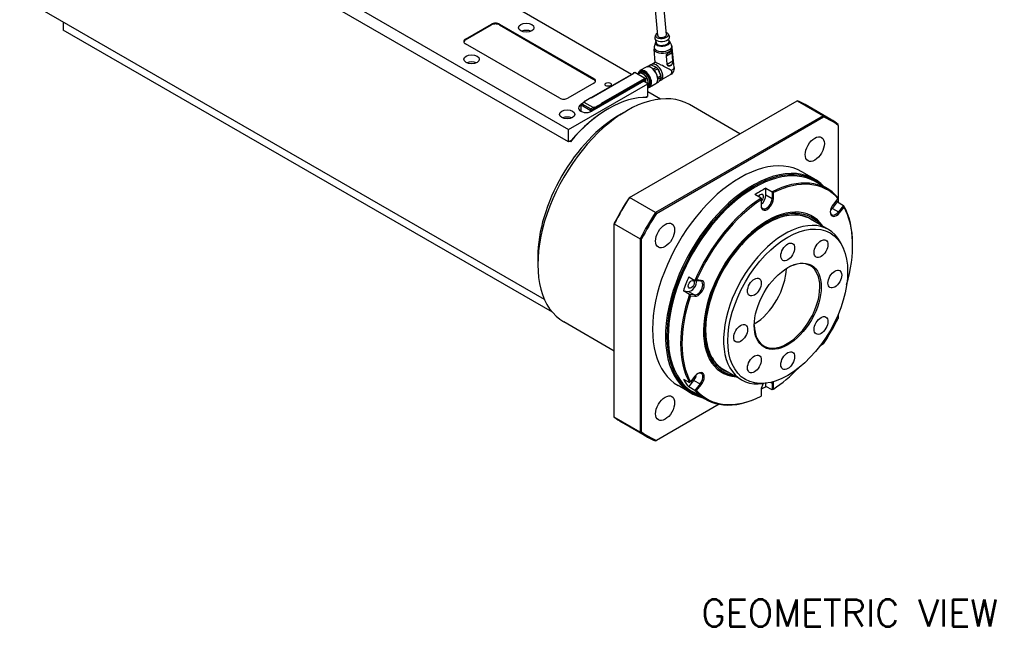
# Model space of a CAD drawing. Extents: x 18238 to 19923, y 6707 to 7905.
# Tile 6 of 19: x 19320 to 19575, y 7530 to 7689. Entities that reach past the tile are written whole.
import ezdxf

# ---------------------------------------------------------------- set-up
doc = ezdxf.new("R2010")
doc.units = 0
doc.header["$LTSCALE"] = 25.4
doc.layers.get('0').update_dxf_attribs({"linetype": 'CONTINUOUS'})
doc.layers.add('ATA-TEXT', color=7, linetype='CONTINUOUS', lineweight=25)
doc.styles.get("Standard").update_dxf_attribs({"font": 'simplex.shx'})

msp = doc.modelspace()

# ---------------------------------------------------------------- linework, layer by layer
for p, q in [((19462.080676, 7657.7569009), (19331.2659215, 7733.2828347)), ((19340.2815329, 7731.3436553), (19462.080676, 7661.0228873)), ((19478.400198, 7675.2792077), (19424.0743002, 7706.6442794)), ((19455.8566951, 7616.9113429), (19319.9782321, 7695.3608101)), ((19485.1534578, 7685.3071414), (19484.4026449, 7693.8594312)), ((19487.394837, 7685.503914), (19486.644024, 7694.0562038)), ((19331.2659215, 7688.8438596), (19331.2659215, 7686.7425296)), ((19457.8896034, 7613.6363127), (19331.2659215, 7686.7425296)), ((19435.387395, 7684.3951019), (19442.1049094, 7688.2734607)), ((19435.387395, 7684.1909778), (19442.1049094, 7688.0693365)), ((19442.1049094, 7688.2734607), (19442.1049094, 7688.0693365)), ((19444.2262298, 7688.0693365), (19444.2262298, 7688.2734607)), ((19444.2262298, 7688.2734607), (19468.6214137, 7674.1888946)), ((19444.2262298, 7688.0693365), (19468.6214137, 7673.9847705)), ((19435.387395, 7684.1909778), (19435.387395, 7684.3951019)), ((19484.5950497, 7683.5348055), (19484.2713931, 7682.4263025)), ((19484.624015, 7685.4323246), (19484.4340375, 7684.7949025)), ((19484.7594818, 7683.505822), (19484.70442, 7684.1330151)), ((19487.8943694, 7685.7194319), (19488.1925045, 7685.1248615)), ((19488.0966463, 7683.7987946), (19488.0415845, 7684.4259877)), ((19488.2535131, 7683.8559852), (19488.7653631, 7682.820832)), ((19459.7825789, 7669.085791), (19435.387395, 7683.170357)), ((19484.5079237, 7678.3670841), (19484.2078068, 7681.7856272)), ((19487.4059978, 7680.0791898), (19488.8722856, 7680.9257515)), ((19488.8722856, 7680.9257515), (19489.0645085, 7678.7361977)), ((19489.0890081, 7678.7583116), (19488.8967853, 7680.9478654)), ((19489.3929298, 7677.0373726), (19488.9396073, 7682.2010361)), ((19484.5118133, 7678.3693298), (19483.6089813, 7677.8480795)), ((19487.3660452, 7680.0640922), (19487.558268, 7677.8745384)), ((19487.5982206, 7677.889636), (19487.4059978, 7680.0791898)), ((19487.5982206, 7677.889636), (19489.0645085, 7678.7361977)), ((19467.9350176, 7669.237133), (19478.9658834, 7675.6058063)), ((19467.9496623, 7669.2286779), (19479.0158834, 7675.6177637)), ((19478.8951727, 7675.6177637), (19478.8951727, 7675.5649815)), ((19478.9098174, 7675.5734366), (19478.9098174, 7675.5973512)), ((19478.9098174, 7675.5973512), (19478.9305281, 7675.5853939)), ((19478.9201727, 7675.6610649), (19479.2030154, 7675.8243642)), ((19478.9451727, 7675.6585885), (19479.2280154, 7675.8218878)), ((19479.0158834, 7675.6177637), (19478.9451727, 7675.6585885)), ((19479.2280154, 7675.8218878), (19481.9857319, 7674.2297195)), ((19479.2530154, 7675.8243642), (19482.0107319, 7674.2321959)), ((19480.7382445, 7675.7576461), (19480.3493358, 7675.5331096)), ((19482.1499454, 7677.1500423), (19480.5589552, 7676.2314837)), ((19482.4388408, 7677.256985), (19483.1071171, 7677.6428145)), ((19483.4332062, 7677.7290729), (19482.6481952, 7677.2758466)), ((19483.4332062, 7677.7290729), (19484.7965858, 7677.1100359)), ((19483.9749604, 7676.6356702), (19484.7965858, 7677.1100359)), ((19485.1655249, 7676.7082027), (19484.343379, 7676.2335366)), ((19485.1655249, 7676.7082027), (19485.9732977, 7674.9625105)), ((19485.9781846, 7675.0069943), (19485.1877853, 7676.7151404)), ((19481.5261125, 7673.4744601), (19468.0910836, 7665.7177426)), ((19468.6214137, 7674.1888946), (19468.6214137, 7673.9847705)), ((19481.6321785, 7674.107245), (19470.530575, 7667.6977312)), ((19470.6159574, 7667.6653771), (19481.6321785, 7674.0255953)), ((19470.636668, 7667.4323854), (19481.5261125, 7673.7194091)), ((19470.6513127, 7667.5224902), (19481.5791455, 7673.8316774)), ((19470.6513127, 7667.4816654), (19481.4907571, 7673.7398215)), ((19480.3743358, 7675.4898083), (19480.1034095, 7675.333389)), ((19481.4907571, 7673.7398215), (19481.5261125, 7673.7194091)), ((19481.5511125, 7673.7218855), (19481.5157571, 7673.742298)), ((19482.5867726, 7672.8620877), (19481.5261125, 7673.4744601)), ((19481.5614678, 7673.6989967), (19481.5614678, 7673.4540477)), ((19481.5968231, 7673.4336353), (19481.5968231, 7673.8214712)), ((19481.5968231, 7673.8214712), (19481.6321785, 7673.8010588)), ((19481.6321785, 7674.107245), (19481.6321785, 7674.0255953)), ((19481.7028892, 7674.0664201), (19481.6321785, 7674.107245)), ((19481.6321785, 7673.8010588), (19481.6321785, 7674.0255953)), ((19481.6321785, 7674.0255953), (19481.6675338, 7674.0051829)), ((19481.6675338, 7674.0051829), (19481.6675338, 7673.3928105)), ((19481.9857319, 7674.2297195), (19481.7028892, 7674.0664201)), ((19481.7382445, 7674.0051829), (19482.0210872, 7674.1684822)), ((19481.7382445, 7673.3519856), (19481.7382445, 7674.0051829)), ((19482.0210872, 7674.1684822), (19482.0210872, 7673.1886863)), ((19482.0357319, 7673.1802312), (19482.0357319, 7674.1888946)), ((19484.8870082, 7673.0166347), (19485.4605407, 7673.3477638)), ((19485.152011, 7674.4883405), (19485.9732977, 7674.9625105)), ((19486.0161476, 7674.474419), (19485.1969988, 7674.0014832)), ((19486.0161476, 7674.474419), (19485.4605407, 7673.3477638)), ((19488.4000606, 7675.1293829), (19485.9839813, 7673.7344588)), ((19486.0162405, 7674.5767305), (19486.0162405, 7674.4950809)), ((19468.6214137, 7672.9641498), (19461.9038993, 7669.085791)), ((19462.080676, 7661.0228873), (19482.5867726, 7672.8620877)), ((19482.5867726, 7669.5961014), (19482.5867726, 7672.8620877)), ((19482.7382445, 7672.2935445), (19482.5867726, 7672.2060922)), ((19485.8566951, 7668.8728671), (19482.5867726, 7670.7607577)), ((19484.6499454, 7672.8199153), (19483.0589552, 7671.9013566)), ((19465.3922149, 7667.6652217), (19466.0250755, 7668.0306039)), ((19466.1500755, 7668.0182217), (19465.5172149, 7667.6528395)), ((19466.1983167, 7668.1387897), (19466.02154, 7668.0367277)), ((19466.09654, 7668.2284696), (19466.09654, 7668.0800289)), ((19466.1111846, 7668.2080572), (19466.1111846, 7668.088484)), ((19466.1111846, 7668.2080572), (19466.2172507, 7668.1468199)), ((19466.12154, 7668.2717709), (19467.8539516, 7669.2719792)), ((19466.14654, 7668.2692944), (19467.8789516, 7669.2695027)), ((19466.358672, 7668.1468199), (19466.14654, 7668.2692944)), ((19466.14654, 7668.0243454), (19466.358672, 7668.1468199)), ((19468.4799924, 7666.6771261), (19466.14654, 7668.0243454)), ((19468.4764568, 7666.6750848), (19466.1500755, 7668.0182217)), ((19467.8789516, 7669.2695027), (19467.9496623, 7669.2286779)), ((19477.8526412, 7643.3885726), (19521.2620296, 7668.4509947)), ((19482.5867726, 7669.5961014), (19482.1135604, 7669.3228922)), ((19482.2773152, 7669.417436), (19482.4540919, 7669.315374)), ((19521.2620296, 7668.4509947), (19527.979544, 7664.5726359)), ((19465.2601439, 7665.7993923), (19465.2601439, 7665.7191959)), ((19465.2626565, 7667.3507358), (19465.2672149, 7667.3533676)), ((19465.2626565, 7667.3507358), (19465.2626565, 7665.8198047)), ((19465.2672149, 7667.4487154), (19465.2672149, 7665.7993923)), ((19465.3333672, 7665.678864), (19465.3333672, 7665.6973302)), ((19465.5032411, 7665.5992534), (19465.3333672, 7665.6973302)), ((19465.3404383, 7667.3466533), (19467.6668196, 7666.0035164)), ((19465.3404383, 7665.6973302), (19465.3404383, 7667.3466533)), ((19465.3404383, 7665.6973302), (19465.5278984, 7665.5891)), ((19465.5172149, 7667.6528395), (19467.8435963, 7666.3097026)), ((19467.6668196, 7666.0035164), (19467.6668196, 7665.5309114)), ((19467.8435963, 7666.3097026), (19468.4764568, 7666.6750848)), ((19468.6532335, 7666.3688986), (19468.020373, 7666.0035164)), ((19468.020373, 7666.0035164), (19468.020373, 7665.678864)), ((19468.6921244, 7666.7996006), (19468.4799924, 7666.6771261)), ((19468.6532335, 7666.0423), (19468.6532335, 7666.3688986)), ((19468.6567691, 7666.3709399), (19468.8335457, 7666.4730019)), ((19468.6567691, 7666.3709399), (19468.6567691, 7666.0443412)), ((19468.9042564, 7666.6771261), (19468.6921244, 7666.7996006)), ((19468.7628351, 7666.6771261), (19468.8689011, 7666.6158888)), ((19468.8689011, 7666.4525895), (19468.8335457, 7666.4730019)), ((19468.8335457, 7666.1464033), (19468.8335457, 7666.4117647)), ((19468.8689011, 7666.6158888), (19468.8689011, 7666.4525895)), ((19468.9042564, 7666.3913523), (19468.8689011, 7666.4117647)), ((19468.8689011, 7666.1668157), (19468.8689011, 7666.4117647)), ((19470.6013127, 7667.656922), (19468.9042564, 7666.6771261)), ((19468.9042564, 7666.1872281), (19468.9042564, 7666.3913523)), ((19468.9396118, 7666.6158888), (19470.636668, 7667.5956847)), ((19470.636668, 7667.4323854), (19468.9396118, 7666.4525895)), ((19468.9396118, 7666.4525895), (19468.9396118, 7666.6158888)), ((19470.530575, 7667.6977312), (19470.6013127, 7667.656922)), ((19470.5806044, 7667.6857881), (19470.6263127, 7667.6593984)), ((19470.636668, 7667.5956847), (19470.636668, 7667.4323854)), ((19470.6513127, 7667.6160972), (19470.6513127, 7667.4527978)), ((19472.3337243, 7666.330115), (19472.510501, 7666.4321771)), ((19475.3389281, 7664.799184), (19477.1066951, 7665.8198047)), ((19506.4247146, 7659.8846669), (19493.3566951, 7667.4294914)), ((19530.0248498, 7663.5796305), (19523.3073354, 7667.4579893)), ((19527.979544, 7664.5726359), (19484.5701556, 7639.5102138)), ((19484.8118194, 7639.2414902), (19528.0914336, 7664.2289871)), ((19462.080676, 7657.7569009), (19462.080676, 7661.0228873)), ((19531.9074706, 7662.0257971), (19531.9074706, 7662.3048464)), ((19531.9074706, 7662.0257971), (19531.9074706, 7642.1095034)), ((19462.7730627, 7658.1566506), (19462.080676, 7657.7569009)), ((19462.5669101, 7657.8335042), (19462.3901334, 7657.9355663)), ((19525.8103837, 7648.1149953), (19522.4516265, 7650.0541747)), ((19509.9871604, 7645.8156384), (19510.1639371, 7645.9177005)), ((19513.1691409, 7643.9785211), (19513.1691409, 7645.763745)), ((19513.1691409, 7645.763745), (19514.7601312, 7644.8451864)), ((19529.0959176, 7645.6407411), (19525.9139371, 7647.4778584)), ((19477.7407516, 7643.3239731), (19477.8526412, 7643.3885726)), ((19484.5701556, 7639.5102138), (19477.8526412, 7643.3885726)), ((19511.9317041, 7643.2121932), (19510.3407138, 7644.1307519)), ((19511.9317041, 7643.2121932), (19511.9317041, 7642.7896162)), ((19511.9317041, 7642.7896162), (19511.9317041, 7641.2228452)), ((19514.7601312, 7643.0599625), (19513.1691409, 7643.9785211)), ((19514.7601312, 7644.8451864), (19514.7601312, 7643.0599625)), ((19514.7601312, 7643.0599625), (19515.1136846, 7643.0599625)), ((19515.1136846, 7643.0599625), (19515.1136846, 7644.6267335)), ((19531.8141712, 7643.1351062), (19530.6390929, 7641.6732889)), ((19530.3739279, 7640.5562335), (19531.7128458, 7642.22187)), ((19530.3739279, 7640.5562335), (19531.9649182, 7639.6376748)), ((19531.7128458, 7642.22187), (19533.3038361, 7641.3033114)), ((19533.3038361, 7641.3033114), (19531.9649182, 7639.6376748)), ((19532.2300832, 7639.4098671), (19533.4051614, 7640.8716843)), ((19529.3688884, 7635.0908365), (19524.7019836, 7637.7852753)), ((19531.9649182, 7639.6376748), (19532.2300832, 7639.4098671)), ((19473.9247146, 7636.7144031), (19473.9247146, 7636.5852041)), ((19473.9247146, 7636.5852041), (19480.642229, 7632.7068454)), ((19473.9247146, 7586.46036), (19473.9247146, 7636.5852041)), ((19480.642229, 7632.7068454), (19480.642229, 7582.5820012)), ((19480.9957824, 7582.6569264), (19480.9957824, 7632.6319202)), ((19533.3072121, 7629.944784), (19532.9814796, 7630.7414264)), ((19535.6197812, 7631.0166379), (19535.6197812, 7631.2207621)), ((19454.1257247, 7628.0568378), (19454.1257247, 7626.0155964)), ((19493.2112225, 7622.8213746), (19494.8022127, 7621.9028159)), ((19494.8022127, 7621.9028159), (19496.1411307, 7621.7832286)), ((19496.4062957, 7621.9089742), (19495.2312175, 7622.013928)), ((19496.1411307, 7621.7832286), (19496.4062957, 7621.9089742)), ((19491.7970089, 7619.1764509), (19493.1359268, 7619.0568635)), ((19493.3879992, 7618.2578922), (19491.7970089, 7619.1764509)), ((19493.1359268, 7619.0568635), (19494.7269171, 7618.1383049)), ((19494.7269171, 7618.1383049), (19493.3879992, 7618.2578922)), ((19493.6402272, 7617.9133888), (19494.8153054, 7617.8084351)), ((19494.7269171, 7618.1383049), (19494.8153054, 7617.8084351)), ((19531.9074706, 7613.1457021), (19531.9074706, 7612.0508033)), ((19473.9247146, 7603.5930156), (19460.8566951, 7611.1378402)), ((19487.8900735, 7607.5423612), (19487.8900735, 7607.3382371)), ((19528.0914336, 7605.4412333), (19527.1432234, 7604.8937839)), ((19494.8153054, 7597.1078906), (19493.6402272, 7595.6460734)), ((19506.8688884, 7596.1196934), (19502.2019836, 7598.8141321)), ((19493.8103837, 7592.6893694), (19490.4516265, 7594.6285488)), ((19491.7970089, 7596.3371291), (19493.3879992, 7595.4185704)), ((19493.2112225, 7594.3251985), (19494.5501404, 7595.9908351)), ((19494.8022127, 7593.4066399), (19493.2112225, 7594.3251985)), ((19494.5501404, 7595.9908351), (19496.1411307, 7595.0722765)), ((19496.1411307, 7595.0722765), (19494.8022127, 7593.4066399)), ((19495.2312175, 7593.3826515), (19496.4062957, 7594.8444687)), ((19496.1411307, 7595.0722765), (19496.4062957, 7594.8444687)), ((19513.2946625, 7595.2820312), (19512.4418837, 7595.1658027)), ((19513.1691409, 7594.4282473), (19513.1691409, 7595.2649234)), ((19514.7601312, 7593.5096886), (19513.1691409, 7594.4282473)), ((19514.4195071, 7595.4915719), (19514.7601312, 7595.2949125)), ((19514.7601312, 7595.2949125), (19514.7601312, 7593.5096886)), ((19514.7601312, 7595.2949125), (19515.1136846, 7595.2949125)), ((19515.1136846, 7593.7281415), (19515.1136846, 7595.2949125)), ((19497.5959176, 7591.0811407), (19494.4139371, 7592.918258)), ((19511.9317041, 7593.4577952), (19511.9317041, 7591.8910242)), ((19511.9317041, 7591.8766954), (19511.9317041, 7591.8910242)), ((19501.0335763, 7589.8193721), (19484.8118194, 7580.4537364)), ((19480.642229, 7582.5820012), (19473.9247146, 7586.46036)), ((19482.5248498, 7581.3072171), (19475.8073354, 7585.1855759)), ((19484.5701556, 7580.3142117), (19484.8118194, 7580.4537364))]:
    msp.add_line(p, q)
for centre, radius, start, end in [((19478.9451727, 7675.6177637), 0.05, 120.000000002, 180), ((19479.2280154, 7675.781063), 0.05, 59.999999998, 119.999999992), ((19481.9857319, 7674.1888946), 0.05, 0, 60.000000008), ((19466.14654, 7668.2284696), 0.05, 120.000000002, 180), ((19465.5172149, 7667.4487154), 0.25, 120, 180), ((19470.6013127, 7667.6160972), 0.05, 0, 59.999999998)]:
    msp.add_arc(centre, radius, start, end)
for centre, major_axis, ratio, start_param, end_param in [((19443.1655696, 7687.6610882), (-1.5, 0), 0.5773502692, 3.926990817, 5.4977871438), ((19443.1655696, 7687.4569641), (-1.5, 0), 0.5773502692, 3.926990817, 5.4977871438), ((19451.1205209, 7685.5177847), (-2, 0), 0.5773502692, 4.0614168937, 5.3633610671), ((19486.2741474, 7685.4055277), (-1.6685823, -0.1464863), 0.5127827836, 5.4488115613, 10.2591517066), ((19436.4480552, 7683.7827295), (-1.5, 0), 0.5773502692, 5.4977871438, 7.0685834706), ((19436.4480552, 7683.5786053), (-1.5, 0), 0.5773502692, 5.4977871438, 6.1650596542), ((19486.3304584, 7684.7641059), (-1.9176244, -0.1683499), 0.5127827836, 6.0827499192, 9.6252133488), ((19486.4407395, 7683.507926), (-1.8654078, -0.1637658), 0.5127827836, 6.0859233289, 9.622039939), ((19486.4355722, 7683.5667854), (-1.7707561, -0.1554562), 0.5127827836, 5.9418225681, 9.7661406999), ((19486.4355722, 7683.5667854), (-1.7681991, -0.1552317), 0.5127827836, 5.9459165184, 9.7620467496), ((19486.4280641, 7683.6523083), (-1.6685823, -0.1464863), 0.5127827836, 0, 3.1415926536), ((19486.2741474, 7685.4055277), (1.1206896, 0.0983863), 0.5127827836, 3.1415926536, 6.2831853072), ((19486.5385949, 7682.3932843), (-2.2914229, -0.201166), 0.5127827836, 6.0859233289, 9.622039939), ((19486.5737071, 7681.9933316), (-2.3659002, -0.2077044), 0.5127827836, 0, 3.1415926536), ((19488.801776, 7680.9577261), (0.0998435, 0.0087653), 0.5127827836, 5.4505125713, 5.9226280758), ((19436.9783853, 7677.3528189), (-2, 0), 0.5773502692, 4.0614168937, 5.3633610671), ((19487.00619, 7677.0670451), (2.4971955, -1.2994818), 0.0459580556, 0.8624998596, 3.112312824), ((19487.3355657, 7680.1112092), (-0.0998435, -0.0087653), 0.5127827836, 1.8357098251, 2.3078253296), ((19488.9939988, 7678.7681723), (0.0998435, 0.0087653), 0.5127827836, 5.4505125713, 5.9226280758), ((19478.9451727, 7675.6177637), (-0.05, 0), 0.5773502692, 0, 0.7853981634), ((19478.9451727, 7675.6177637), (-0.025, -0.0433013), 0.5773502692, 3.926990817, 5.4977871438), ((19478.9451727, 7675.6177637), (-0.025, 0.0433013), 0.5773502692, 5.4977871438, 6.2831853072), ((19479.0158834, 7675.5769388), (0.0707107, 0), 0.5773502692, 1.5707963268, 2.3561944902), ((19479.2280154, 7675.781063), (-0.025, 0.0433013), 0.5773502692, 5.4977871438, 6.2831853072), ((19479.2280154, 7675.781063), (0.025, 0.0433013), 0.5773502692, 0, 0.7853981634), ((19481.8089552, 7674.0664201), (1.25, -2.1650635), 0.5773502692, 5.9533858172, 10.0714472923), ((19481.7028892, 7674.0051829), (1.175, -2.0351597), 0.5773502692, 6.0586474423, 9.9976388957), ((19481.3493358, 7673.8010588), (-1, 1.7320508), 0.5773502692, 3.4216303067, 6.5072605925), ((19481.3493358, 7673.8010588), (0.975, -1.6887495), 0.5773502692, 0.3285241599, 3.1415926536), ((19481.7028892, 7674.0051829), (1.025, -1.7753521), 0.5773502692, 6.1535399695, 9.6460924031), ((19483.3999454, 7674.9849788), (-1.25, 2.1650635), 0.5773502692, 3.1415926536, 6.2831853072), ((19484.2838289, 7675.4952892), (-1.225, 2.1217622), 0.5773502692, 6.0110301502, 6.2445047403), ((19484.7964813, 7675.7912692), (-1.1875, 2.0568103), 0.5773502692, 2.8530369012, 6.4323127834), ((19484.2838289, 7675.4952892), (-1.225, 2.1217622), 0.5773502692, 4.963832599, 5.1973071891), ((19484.3545396, 7675.536114), (1.175, -2.0351597), 0.5773502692, 1.8309304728, 2.047024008), ((19484.7964813, 7675.7912692), (0.725, -1.2557368), 0.5773502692, 0.9215635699, 1.9091933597), ((19487.5277833, 7677.9216589), (0.0998524, 0.0087661), 0.5127827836, 4.9794168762, 5.4494038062), ((19467.5607535, 7673.5765222), (1.5, 0), 0.5773502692, 5.4977871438, 7.0685834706), ((19467.5607535, 7673.3723981), (1.5, 0), 0.5773502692, 0.118125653, 0.7853981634), ((19481.4907571, 7673.6989967), (0.025, 0.0433013), 0.5773502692, 0, 0.7853981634), ((19481.5261125, 7673.6785843), (0.025, 0.0433013), 0.5773502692, 5.4977871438, 7.0685834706), ((19481.5791455, 7673.7704401), (0.0375, 0.0649519), 0.5773502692, 5.4977871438, 7.0685834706), ((19481.5437901, 7673.7908526), (0.0375, 0.0649519), 0.5773502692, 5.4977871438, 5.7923026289), ((19481.7028892, 7674.0255953), (0.025, 0.0433013), 0.5773502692, 0.7853981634, 2.3561944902), ((19481.7028892, 7674.0255953), (-0.05, 0), 0.5773502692, 0.7853981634, 2.3561944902), ((19481.7028892, 7674.0255953), (0.025, -0.0433013), 0.5773502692, 0.7853981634, 2.3561944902), ((19481.9857319, 7674.1888946), (0.025, 0.0433013), 0.5773502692, 0, 0.7853981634), ((19481.9857319, 7674.1888946), (-0.025, 0.0433013), 0.5773502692, 3.926990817, 5.4977871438), ((19481.9857319, 7674.1888946), (0.05, 0), 0.5773502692, 5.4977871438, 6.2831853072), ((19484.2838289, 7675.4952892), (-1.225, 2.1217622), 0.5773502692, 3.9166350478, 4.1501096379), ((19484.3545396, 7675.536114), (1.175, -2.0351597), 0.5773502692, 0.7853981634, 0.9998264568), ((19477.1066951, 7639.2836658), (-16.25, -28.1458256), 0.5773502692, 3.1415926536, 6.2831853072), ((19460.8432391, 7669.6981634), (1.5, 0), 0.5773502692, 3.926990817, 5.4977871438), ((19472.510501, 7641.9372797), (15, 25.9807621), 0.5773502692, 0.297528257, 1.2732680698), ((19466.14654, 7667.8202213), (-0.125, 0.2165064), 0.5773502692, 5.4977871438, 6.5215909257), ((19466.1500755, 7667.8140976), (-0.125, 0.2165064), 0.5773502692, 5.4977871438, 6.2831853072), ((19466.14654, 7668.2284696), (-0.05, 0), 0.5773502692, 0, 0.7853981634), ((19466.14654, 7668.2284696), (-0.025, -0.0433013), 0.5773502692, 3.926990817, 5.4977871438), ((19466.14654, 7668.2284696), (-0.025, 0.0433013), 0.5773502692, 5.4977871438, 6.2831853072), ((19466.3233167, 7667.9222834), (-0.125, 0.2165064), 0.5773502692, 6.1412882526, 6.2831853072), ((19467.8789516, 7669.2286779), (-0.025, 0.0433013), 0.5773502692, 5.4977871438, 6.2831853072), ((19499.5573354, 7626.3217826), (23.75, 41.1362067), 0.5773502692, 0, 0.0827877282), ((19472.3337243, 7642.0393418), (-14.875, -25.7642558), 0.5773502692, 3.926990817, 4.3987805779), ((19466.6768701, 7666.5342392), (-2, 0), 0.5773502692, 5.4977871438, 8.6393797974), ((19465.5101439, 7665.7993923), (-0.25, 0), 0.5773502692, 6.0447796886, 7.0685834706), ((19465.5172149, 7667.4487154), (-0.25, 0), 0.5773502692, 0, 0.7853981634), ((19465.5172149, 7665.7993923), (-0.25, 0), 0.5773502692, 0, 0.7853981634), ((19465.5172149, 7667.4487154), (-0.125, -0.2165064), 0.5773502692, 3.926990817, 5.4977871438), ((19465.5172149, 7667.4487154), (-0.125, 0.2165064), 0.5773502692, 5.4977871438, 6.2831853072), ((19467.8435963, 7666.1055785), (0.125, 0.2165064), 0.5773502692, 0.7853981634, 2.3561944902), ((19467.8435963, 7666.1055785), (-0.25, 0), 0.5773502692, 0.7853981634, 2.3561944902), ((19467.8435963, 7666.1055785), (0.125, -0.2165064), 0.5773502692, 0.7853981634, 2.3561944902), ((19468.4764568, 7666.4709607), (-0.125, 0.2165064), 0.5773502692, 3.926990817, 5.4977871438), ((19468.4799924, 7666.4730019), (0.125, -0.2165064), 0.5773502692, 0.7853981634, 2.3561944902), ((19468.6567691, 7666.575064), (-0.125, 0.2165064), 0.5773502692, 3.926990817, 4.854286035), ((19468.8865788, 7666.4423833), (0.0375, 0.0649519), 0.5773502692, 1.5707963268, 2.3561944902), ((19468.9042564, 7666.6363013), (0.025, 0.0433013), 0.5773502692, 0.7853981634, 2.3561944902), ((19468.9042564, 7666.6363013), (0.05, 0), 0.5773502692, 3.926990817, 5.4977871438), ((19468.9042564, 7666.4730019), (-0.05, 0), 0.5773502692, 0.7853981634, 2.3561944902), ((19468.9042564, 7666.4321771), (0.025, 0.0433013), 0.5773502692, 1.5437288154, 2.3561944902), ((19468.9042564, 7666.6363013), (0.025, -0.0433013), 0.5773502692, 0.7853981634, 2.3561944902), ((19468.9396118, 7666.4117647), (0.025, 0.0433013), 0.5773502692, 0.7853981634, 2.3561944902), ((19470.530602, 7667.6569009), (0.0707107, 0.0000316), 0.5774281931, 0.785108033, 1.5709197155), ((19470.6013127, 7667.6160972), (0.025, 0.0433013), 0.5773502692, 0, 0.7853981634), ((19470.6013127, 7667.6160972), (-0.025, 0.0433013), 0.5773502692, 3.926990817, 5.4977871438), ((19470.6013127, 7667.6160972), (0.05, 0), 0.5773502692, 5.4977871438, 6.2831853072), ((19470.6013127, 7667.4527978), (0.05, 0), 0.5773502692, 5.4977871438, 6.2831853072), ((19475.3389281, 7640.3042865), (15, 25.9807621), 0.5773502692, 0.7853981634, 2.3561944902), ((19461.7271226, 7663.0641287), (-2, 0), 0.5773502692, 4.0614168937, 5.3633610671), ((19506.2748498, 7622.4434238), (23.75, 41.1362067), 0.5773502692, 6.2003975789, 6.3659730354), ((19506.4516265, 7622.3413617), (23.625, 40.9197003), 0.5773502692, 6.2023345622, 6.3640360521), ((19506.4516265, 7622.3413617), (-16, -27.7128129), 0.5773502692, 3.1415926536, 6.2831853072), ((19509.8103837, 7620.4021824), (16, 27.7128129), 0.5773502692, 6.1061776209, 9.6017856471), ((19509.9871604, 7620.3001203), (-15.875, -27.4963066), 0.5773502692, 3.0160190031, 6.4087589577), ((19510.1639371, 7620.1980582), (-15.75, -27.2798002), 0.5773502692, 3.1415926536, 6.2831853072), ((19513.3459176, 7618.3609409), (15.75, 27.2798002), 0.5773502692, 6.0849207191, 7.0050486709), ((19513.5226943, 7618.2588788), (15.625, 27.0632939), 0.5773502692, 6.0934482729, 6.996521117), ((19509.9871604, 7620.3001203), (-15.625, -27.0632939), 0.5773502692, 3.926990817, 5.4977871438), ((19511.7549274, 7619.2794996), (15.75, 27.2798002), 0.5773502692, 0.7218633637, 0.8489329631), ((19499.5573354, 7626.3217826), (23.75, 41.1362067), 0.5773502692, 1.4880085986, 1.653584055), ((19499.3805587, 7626.4238447), (-23.625, -40.9197003), 0.5773502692, 4.6315382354, 4.7932397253), ((19513.3459176, 7618.3609409), (-15.75, -27.2798002), 0.5773502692, 3.9905256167, 4.9106535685), ((19513.5226943, 7618.2588788), (15.625, 27.0632939), 0.5773502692, 0.857460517, 1.760533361), ((19511.7549274, 7643.1620246), (0.5625, 0.9742786), 0.5773502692, 4.1510839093, 7.7365244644), ((19511.7549274, 7643.1620246), (1, 1.7320508), 0.5773502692, 4.0523186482, 5.4977871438), ((19513.3459176, 7642.2434659), (-1, -1.7320508), 0.5773502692, 5.4977871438, 8.6393797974), ((19513.5226943, 7642.1414038), (-1.125, -1.9485572), 0.5773502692, 5.4977871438, 8.6393797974), ((19511.7549274, 7619.2794996), (15.75, 27.2798002), 0.5773502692, 5.9578511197, 5.9843913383), ((19513.5226943, 7618.2588788), (-11.6875, -20.2433438), 0.5773502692, 2.8671147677, 6.5576631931), ((19513.5226943, 7618.2588788), (11.5000947, 19.9187484), 0.5773502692, 6.0742524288, 9.6337108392), ((19513.5226943, 7618.2588788), (11.3, 19.5721741), 0.5773502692, 6.1890784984, 9.5188847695), ((19531.4345881, 7640.541578), (-1.125, -1.9485572), 0.5773502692, 4.4505895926, 7.5921822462), ((19529.6668211, 7641.5621987), (1, 1.7320508), 0.5773502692, 4.0836221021, 4.4505895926), ((19513.3459176, 7618.3609409), (15.75, 27.2798002), 0.5773502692, 5.4977871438, 5.9578511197), ((19513.5226943, 7618.2588788), (15.625, 27.0632939), 0.5773502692, 5.1205345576, 5.9493235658), ((19506.2748498, 7622.4434238), (-23.75, -41.1362067), 0.5773502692, 4.6296012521, 4.7951767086), ((19506.4516265, 7622.3413617), (23.625, 40.9197003), 0.5773502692, 1.4899455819, 1.6516470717), ((19518.1188884, 7615.605265), (11.25, 19.4855716), 0.5773502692, 5.8626509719, 9.8453122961), ((19513.0807526, 7618.514034), (11.6875, 20.2433438), 0.5773502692, 6.0087074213, 6.2642775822), ((19512.856454, 7618.6435329), (11.7194216, 20.2986337), 0.5773502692, 5.9991947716, 6.1107775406), ((19531.2578114, 7640.6436401), (-1, -1.7320508), 0.5773502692, 5.5584829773, 7.5921822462), ((19518.6492185, 7615.2990787), (6, 10.3923048), 0.5773502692, 2.3665576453, 7.0582203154), ((19509.9871604, 7620.3001203), (-6, -10.3923048), 0.5773502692, 0.807093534, 2.3344991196), ((19511.7549274, 7619.2794996), (15.75, 27.2798002), 0.5773502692, 1.7690609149, 1.8961305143), ((19493.8430336, 7620.8793254), (-1, -1.7320508), 0.5773502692, 0.2617993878, 2.4614534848), ((19495.4340239, 7619.9607667), (1, 1.7320508), 0.5773502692, 3.4033920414, 6.544984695), ((19495.6108006, 7619.8587047), (-1.125, -1.9485572), 0.5773502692, 0.2617993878, 3.4033920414), ((19513.3459176, 7618.3609409), (-15.75, -27.2798002), 0.5773502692, 5.0377231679, 5.9578511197), ((19513.5226943, 7618.2588788), (-15.625, -27.0632939), 0.5773502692, 5.0462507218, 5.9493235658), ((19506.4516265, 7622.3413617), (-23.625, -40.9197003), 0.5773502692, 1.4899455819, 1.6516470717), ((19513.5226943, 7618.2588788), (-15.625, -27.0632939), 0.5773502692, 0.857460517, 1.1626507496), ((19493.8430336, 7596.9968004), (1, 1.7320508), 0.5773502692, 4.4505895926, 5.3411558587), ((19495.6108006, 7595.9761797), (1.125, 1.9485572), 0.5773502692, 4.4505895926, 7.5921822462), ((19495.4340239, 7596.0782417), (1, 1.7320508), 0.5773502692, 4.4505895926, 7.007887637), ((19513.0807526, 7618.514034), (-11.6875, -20.2433438), 0.5773502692, 0.018907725, 0.2744778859), ((19512.856454, 7618.6435329), (-11.7194216, -20.2986337), 0.5773502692, 0.1724077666, 0.2839905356), ((19511.7549274, 7619.2794996), (-15.75, -27.2798002), 0.5773502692, 5.9578511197, 6.0849207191), ((19513.5226943, 7594.3763539), (-1.125, -1.9485572), 0.5773502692, 4.6364360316, 5.4977871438), ((19511.7549274, 7619.2794996), (-15.75, -27.2798002), 0.5773502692, 0.793780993, 0.8489329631), ((19513.3459176, 7594.4784159), (-1, -1.7320508), 0.5773502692, 2.3561944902, 2.5338463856), ((19513.5226943, 7594.3763539), (1.125, 1.9485572), 0.5773502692, 5.4977871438, 5.7118611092), ((19513.3459176, 7618.3609409), (-15.75, -27.2798002), 0.5773502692, 6.0849207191, 7.0050486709), ((19513.5226943, 7618.2588788), (-15.625, -27.0632939), 0.5773502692, 6.0934482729, 6.996521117), ((19499.5573354, 7626.3217826), (-23.75, -41.1362067), 0.5773502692, 6.2003975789, 6.2831853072), ((19506.2748498, 7622.4434238), (-23.75, -41.1362067), 0.5773502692, 6.2003975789, 6.3659730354), ((19506.4516265, 7622.3413617), (-23.625, -40.9197003), 0.5773502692, 6.2023345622, 6.3640360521)]:
    msp.add_ellipse(centre, major_axis=major_axis, ratio=ratio, start_param=start_param, end_param=end_param)
for centre, major_axis in [((19451.1205209, 7687.354902), (2, 0)), ((19436.9783853, 7679.1899362), (2, 0)), ((19472.3337243, 7672.6579635), (0.8105, 0)), ((19461.7271226, 7664.901246), (2, 0)), ((19525.8266265, 7655.8998461), (-1.75, -3.0310889)), ((19518.8259952, 7615.1970167), (-10.9613249, -18.9855716)), ((19487.0766265, 7633.5275232), (1.75, 3.0310889)), ((19527.4509952, 7630.1359549), (1.26325, 2.1880132)), ((19518.8259952, 7629.2815827), (1.26325, 2.1880132)), ((19518.8259952, 7615.1970167), (6.125, 10.6088112)), ((19531.0235872, 7622.2392997), (-1.26325, -2.1880132)), ((19510.2009952, 7620.1766627), (1.26325, 2.1880132)), ((19493.8430336, 7620.8793254), (0.5625, 0.9742786)), ((19527.4509952, 7610.2173706), (-1.26325, -2.1880132)), ((19506.6284032, 7608.1547337), (1.26325, 2.1880132)), ((19510.2009952, 7600.2580784), (-1.26325, -2.1880132)), ((19518.8259952, 7601.1124506), (-1.26325, -2.1880132)), ((19487.0766265, 7588.7828774), (1.75, 3.0310889))]:
    msp.add_ellipse(centre, major_axis=major_axis, ratio=0.5773502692)
for points, knots in [([(19484.7339774, 7683.7963348), (19484.708436, 7683.7638031), (19484.6855782, 7683.7304551), (19484.6349766, 7683.6440636), (19484.6111631, 7683.5899927), (19484.5950497, 7683.5348055)], [8.23907116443, 8.23907116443, 8.23907116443, 8.23907116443, 8.33803078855, 8.33803078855, 8.48993968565, 8.48993968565, 8.48993968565, 8.48993968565]), ([(19484.2713931, 7682.4263025), (19484.2599188, 7682.3870036), (19484.2496403, 7682.3467194), (19484.2318215, 7682.2644682), (19484.2242822, 7682.2225015), (19484.2122454, 7682.1372738), (19484.2077489, 7682.0940135), (19484.2020267, 7682.0066764), (19484.2008018, 7681.9626007), (19484.2017516, 7681.8741752), (19484.2039265, 7681.8298267), (19484.2078068, 7681.7856272)], [2.20675437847, 2.20675437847, 2.20675437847, 2.20675437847, 2.24620677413, 2.24620677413, 2.28565916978, 2.28565916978, 2.32511156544, 2.32511156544, 2.36456396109, 2.36456396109, 2.40401635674, 2.40401635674, 2.40401635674, 2.40401635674]), ([(19488.8967853, 7680.9478654), (19488.8862756, 7681.0675783), (19488.8357687, 7681.2513918), (19488.6094328, 7681.2972597), (19488.1259454, 7681.0305496), (19487.5890726, 7680.6467662), (19487.3836457, 7680.2812283), (19487.3581629, 7680.1538769), (19487.3660452, 7680.0640922)], [0, 0, 0, 0, 0.1428571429, 0.2857142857, 0.5714285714, 0.8571428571, 0.8928571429, 1, 1, 1, 1]), ([(19487.4059978, 7680.0791898), (19487.3986994, 7680.1623238), (19487.4225799, 7680.280896), (19487.6149624, 7680.6235913), (19488.1202891, 7680.9890812), (19488.5874265, 7681.2448902), (19488.8122675, 7681.206221), (19488.8625544, 7681.0365967), (19488.8722856, 7680.9257515)], [0, 0, 0, 0, 0.1071428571, 0.1428571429, 0.4285714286, 0.7142857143, 0.8571428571, 1, 1, 1, 1]), ([(19488.9396073, 7682.2010361), (19488.935727, 7682.2452355), (19488.9301414, 7682.2892846), (19488.9156695, 7682.376523), (19488.9067836, 7682.4197111), (19488.8859315, 7682.5047152), (19488.8739661, 7682.5465303), (19488.8472635, 7682.628357), (19488.8325272, 7682.6683682), (19488.8006497, 7682.7462564), (19488.7835094, 7682.7841335), (19488.7653631, 7682.820832)], [5.54560901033, 5.54560901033, 5.54560901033, 5.54560901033, 5.58506140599, 5.58506140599, 5.62451380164, 5.62451380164, 5.6639661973, 5.6639661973, 5.70341859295, 5.70341859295, 5.7428709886, 5.7428709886, 5.7428709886, 5.7428709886]), ([(19489.0645085, 7678.7361977), (19489.0742397, 7678.6253524), (19489.061979, 7678.3529661), (19488.9302548, 7677.9769008), (19488.62664, 7677.6119809), (19488.1690965, 7677.4384554), (19487.7218711, 7677.5807767), (19487.6079518, 7677.7787907), (19487.5982206, 7677.889636)], [0, 0, 0, 0, 0.1428571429, 0.2857142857, 0.4285714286, 0.7142857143, 0.8571428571, 1, 1, 1, 1]), ([(19488.5657818, 7677.5636968), (19488.6176537, 7677.5938775), (19488.7659443, 7677.699849), (19488.9601417, 7677.9419588), (19489.0901529, 7678.3450548), (19489.0995178, 7678.6385987), (19489.0890081, 7678.7583116)], [0, 0, 0, 0, 0.1424424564, 0.4282949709, 0.7141474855, 1, 1, 1, 1]), ([(19484.6499454, 7672.8199153), (19484.7834919, 7672.8970184), (19484.8965502, 7673.0087892), (19485.073842, 7673.2915094), (19485.1359352, 7673.4647389), (19485.203271, 7673.8588432), (19485.2058723, 7674.0817197), (19485.1497732, 7674.5503961), (19485.0907228, 7674.7962686), (19484.9178333, 7675.2851708), (19484.8041961, 7675.5281151), (19484.5339308, 7675.9874848), (19484.3774156, 7676.2038638), (19484.0363901, 7676.5890926), (19483.8519077, 7676.7578097), (19483.4718824, 7677.0303505), (19483.2763496, 7677.1339836), (19482.8934893, 7677.2625375), (19482.7058472, 7677.2879835), (19482.3937671, 7677.2566782), (19482.2645547, 7677.216212), (19482.1499454, 7677.1500423)], [3.8206092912, 3.8206092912, 3.8206092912, 3.8206092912, 4.1173792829, 4.1173792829, 4.4283256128, 4.4283256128, 4.7534052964, 4.7534052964, 5.0800730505, 5.0800730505, 5.4056123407, 5.4056123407, 5.7306839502, 5.7306839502, 6.0563075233, 6.0563075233, 6.3830417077, 6.3830417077, 6.7075146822, 6.7075146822, 6.9622019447, 6.9622019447, 6.9622019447, 6.9622019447]), ([(19487.5584667, 7677.874584), (19487.5689728, 7677.7549119), (19487.6911962, 7677.539145), (19488.108792, 7677.3968783), (19488.4091855, 7677.472794), (19488.5657818, 7677.5636968)], [0, 0, 0, 0, 0.2855765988, 0.5711531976, 1, 1, 1, 1]), ([(19489.3930152, 7677.0386397), (19489.4114188, 7676.8317984), (19489.3962408, 7676.6194516), (19489.3031475, 7676.2108697), (19489.2229668, 7676.0096402), (19489.0044867, 7675.6468792), (19488.8632683, 7675.4812085), (19488.6085013, 7675.2629375), (19488.5071309, 7675.1909948), (19488.4004784, 7675.1293237)], [0, 0, 0, 0, 0.12466310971, 0.12466310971, 0.25143188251, 0.25143188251, 0.37879637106, 0.37879637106, 0.45278450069, 0.45278450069, 0.45278450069, 0.45278450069]), ([(19488.6760748, 7676.3088406), (19488.7424197, 7676.0278812), (19488.7609406, 7675.521464), (19488.5510361, 7675.2163827), (19488.4004784, 7675.1293238)], [0, 0, 0, 0, 0.14285714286, 0.28376971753, 0.28376971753, 0.28376971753, 0.28376971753]), ([(19489.3931246, 7677.0373886), (19489.4041098, 7676.9095901), (19489.2997222, 7676.6340737), (19488.9315213, 7676.4059127), (19488.6760748, 7676.3088406)], [0.73478586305, 0.73478586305, 0.73478586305, 0.73478586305, 0.85714285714, 1, 1, 1, 1]), ([(19466.2172507, 7668.1468199), (19466.2326665, 7668.1512701), (19466.2554372, 7668.1547052), (19466.3056444, 7668.1552677), (19466.3332143, 7668.1524341), (19466.358672, 7668.1468199)], [-0.032701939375, -0.032701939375, -0.032701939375, -0.032701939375, -0.016350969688, -0.016350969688, 0, 0, 0, 0]), ([(19468.7628351, 7666.6771261), (19468.7474192, 7666.6993769), (19468.7351776, 7666.7230264), (19468.7122842, 7666.7657935), (19468.7018484, 7666.7849026), (19468.6921244, 7666.7996006)], [-0.032701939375, -0.032701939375, -0.032701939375, -0.032701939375, -0.016350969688, -0.016350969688, 0, 0, 0, 0]), ([(19524.7019836, 7637.7852753), (19524.3512768, 7637.987756), (19523.984013, 7638.1615616), (19522.2945916, 7638.7996251), (19520.8097844, 7638.9470798), (19517.6437079, 7638.5305485), (19515.9650174, 7637.9718294), (19512.5804765, 7636.2068609), (19510.8754196, 7635.0027167), (19507.6087549, 7632.0690724), (19506.047733, 7630.3400158), (19503.228342, 7626.5313711), (19501.9705592, 7624.4523252), (19499.8863656, 7620.1553477), (19499.0603379, 7617.9381512), (19497.9236923, 7613.5913514), (19497.6131514, 7611.4624798), (19497.5375351, 7607.5096597), (19497.772336, 7605.6863978), (19498.7605266, 7602.5274309), (19499.5142034, 7601.1932945), (19501.000612, 7599.6301851), (19501.5747967, 7599.1762387), (19502.2019836, 7598.8141321)], [5.4977871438, 5.4977871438, 5.4977871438, 5.4977871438, 5.5921477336, 5.5921477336, 5.9147492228, 5.9147492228, 6.2348374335, 6.2348374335, 6.5540955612, 6.5540955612, 6.8734175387, 6.8734175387, 7.1928511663, 7.1928511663, 7.5122970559, 7.5122970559, 7.8316495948, 7.8316495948, 8.1508940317, 8.1508940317, 8.4706299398, 8.4706299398, 8.6393797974, 8.6393797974, 8.6393797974, 8.6393797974]), ([(19504.9491941, 7597.2280294), (19504.8843088, 7597.2321902), (19504.8196965, 7597.2370096), (19503.6115379, 7597.3398529), (19502.5567607, 7597.6452048), (19501.6145456, 7598.1478302)], [3.64867570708, 3.64867570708, 3.64867570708, 3.64867570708, 3.66246411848, 3.66246411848, 3.90761584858, 3.90761584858, 3.90761584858, 3.90761584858])]:
    msp.add_open_spline(points, degree=3, knots=knots)
for points, degree in [([(19488.2535131, 7683.8559852), (19488.21143, 7683.9410929), (19488.1492699, 7684.0193808), (19488.0711419, 7684.0893074)], 3), ([(19484.7965858, 7677.1100359), (19484.8287895, 7677.0907724), (19484.8601429, 7677.0719949)], 2), ([(19485.1877853, 7676.7151404), (19485.1767289, 7676.7118113), (19485.1655249, 7676.7082027)], 2), ([(19485.9732977, 7674.9625105), (19485.9758149, 7674.9848922), (19485.9781846, 7675.0069943)], 2), ([(19488.4004784, 7675.1293238), (19488.4003829, 7675.1292685), (19488.4002873, 7675.1292133), (19488.4001918, 7675.1291581)], 3), ([(19527.979544, 7664.5726359), (19528.0168763, 7664.4580944), (19528.0541731, 7664.3435443), (19528.0914336, 7664.2289871)], 3), ([(19514.7601312, 7644.8451864), (19514.8781641, 7644.7725668), (19514.9960184, 7644.6997489), (19515.1136846, 7644.6267335)], 3), ([(19531.8141712, 7643.1351062), (19531.8395162, 7643.1953483), (19531.864666, 7643.2553936), (19531.8896225, 7643.3152419)], 3), ([(19533.3038361, 7641.3033114), (19533.3378961, 7641.1595033), (19533.3716734, 7641.0156253), (19533.4051614, 7640.8716843)], 3), ([(19484.8118194, 7639.2414902), (19484.7312402, 7639.3310373), (19484.6506853, 7639.4206124), (19484.5701556, 7639.5102138)], 3), ([(19524.985299, 7638.6271625), (19525.9426725, 7638.0307335), (19526.7722646, 7637.2153699), (19527.4491941, 7636.1991725)], 3), ([(19480.642229, 7632.7068454), (19480.760091, 7632.6819053), (19480.8779427, 7632.6569302), (19480.9957824, 7632.6319202)], 3), ([(19494.8022127, 7621.9028159), (19494.9452022, 7621.9399312), (19495.0882063, 7621.9769697), (19495.2312175, 7622.013928)], 3), ([(19493.6402272, 7617.9133888), (19493.5560491, 7618.0280639), (19493.4719721, 7618.1429014), (19493.3879992, 7618.2578922)], 3), ([(19493.3879992, 7595.4185704), (19493.4719721, 7595.4942322), (19493.5560491, 7595.5700669), (19493.6402272, 7595.6460734)], 3), ([(19495.2312175, 7593.3826515), (19495.0882063, 7593.3903439), (19494.9452022, 7593.3983419), (19494.8022127, 7593.4066399)], 3), ([(19515.1136846, 7593.7281415), (19514.9960184, 7593.6551261), (19514.8781641, 7593.5823082), (19514.7601312, 7593.5096886)], 3), ([(19480.9957824, 7582.6569264), (19480.8779427, 7582.6319163), (19480.760091, 7582.6069412), (19480.642229, 7582.5820012)], 3)]:
    msp.add_open_spline(points, degree=degree)
msp.add_rational_spline([(19462.5669101, 7657.8335042), (19462.6690522, 7657.9965418), (19462.7730627, 7658.1566506)], [1, 1.00004107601, 1], degree=2)

# ---------------------------------------------------------------- texts
at = {"layer": 'ATA-TEXT', "insert": (19496.4546753, 7529.8923386), "char_height": 7, "attachment_point": 7}
msp.add_mtext('GEOMETRIC VIEW ( NS )', dxfattribs=at)

doc.saveas('drawing.dxf')
